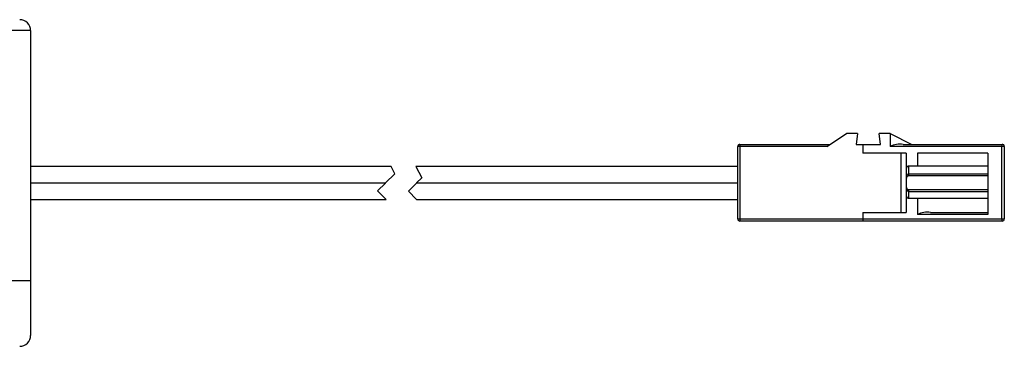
# Model space of a CAD drawing. Header units: millimetres. Extents: x -288 to 360, y -28 to 27.
# Tile 2 of 5: x 124 to 214, y -15 to 15. Entities that reach past the tile are written whole.
import ezdxf

# ---------------------------------------------------------------- set-up
doc = ezdxf.new("R2010")
doc.units = ezdxf.units.MM

msp = doc.modelspace()

# ---------------------------------------------------------------- linework, layer by layer
at = {"color": 7, "linetype": 'Continuous', "lineweight": 25}
for p, q in [((125, 14), (99.015, 14)), ((125, 14), (125, -14)), ((198.2, 3.35), (200, 4.55)), ((201, 4.55), (200, 4.55)), ((201, 4.55), (200.875, 3.55)), ((203.125, 3.55), (203, 4.55)), ((204, 4.55), (203, 4.55)), ((204, 4.55), (204, 3.35)), ((204, 4.55), (206, 3.55)), ((190, -3.3), (190, 3.35)), ((198.2, 3.35), (190, 3.35)), ((190.2, 3.55), (190.2, -3.5)), ((190.2, 3.55), (198.5, 3.55)), ((200.875, 3.55), (203.125, 3.55)), ((201.5, 3.55), (201.5, 2.75)), ((205.493, 2.75), (201.5, 2.75)), ((214.5, 3.35), (204, 3.35)), ((205.013, -2.7), (205.013, 2.75)), ((205.199, 3.55), (214.3, 3.55)), ((205.493, 2.75), (205.493, -2.7)), ((213, 2.75), (206.523, 2.75)), ((206.523, 2.75), (206.523, 1.55)), ((213, 2.75), (213, -2.9)), ((214.267, -3.3), (214.267, 3.35)), ((214.5, 3.35), (214.5, -3.3)), ((158.14, 1.505), (125, 1.505)), ((158.492, 0.851), (158.14, 1.505)), ((190, 1.505), (160.41, 1.505)), ((160.41, 1.505), (160.964, 0.474)), ((205.5, -1.2), (205.5, 1.35)), ((213, 1.55), (205.7, 1.55)), ((205.7, 1.55), (205.7, 0.65)), ((125, 0.005), (157.629, 0.005)), ((157.629, 0.005), (158.492, 0.851)), ((160.964, 0.474), (160.486, 0.005)), ((160.486, 0.005), (190, 0.005)), ((205.7, 0.85), (213, 0.85)), ((213, 0.65), (205.7, 0.65)), ((157.619, -0.005), (125, -0.005)), ((156.894, -0.715), (157.619, -0.005)), ((157.669, -1.505), (156.894, -0.715)), ((160.475, -0.005), (159.723, -0.743)), ((159.723, -0.743), (160.47, -1.505)), ((190, -0.005), (160.475, -0.005)), ((205.7, -0.6), (205.7, -1.4)), ((205.7, -0.6), (213, -0.6)), ((213, -0.8), (205.7, -0.8)), ((125, -1.505), (157.669, -1.505)), ((160.47, -1.505), (190, -1.505)), ((205.7, -1.4), (213, -1.4)), ((206.523, -1.4), (206.523, -2.9)), ((201.5, -2.7), (201.5, -3.3)), ((201.5, -2.7), (205.493, -2.7)), ((207.721, -2.7), (213, -2.7)), ((190, -3.3), (214.5, -3.3)), ((214.3, -3.5), (190.2, -3.5)), ((213, -2.9), (206.523, -2.9)), ((125, -9), (122, -9))]:
    msp.add_line(p, q, dxfattribs=at)
at = {"color": 7, "linetype": 'Continuous', "lineweight": 25, "flags": 128}
for points in [[(205.5, 0.45), (205.504, 0.528), (205.515, 0.603), (205.534, 0.672), (205.559, 0.733), (205.589, 0.783), (205.623, 0.82), (205.661, 0.842), (205.7, 0.85)], [(205.7, -0.8), (205.661, -0.792), (205.623, -0.77), (205.589, -0.733), (205.559, -0.683), (205.534, -0.622), (205.515, -0.553), (205.504, -0.478), (205.5, -0.4)]]:
    msp.add_lwpolyline(points, dxfattribs=at)
at = {"color": 7, "linetype": 'Continuous', "lineweight": 25}
for centre, radius, start, end in [((124, 14), 1, 0, 90), ((190.2, 3.35), 0.2, 90, 180), ((204.907, 1.604), 1.968, 81.48558, 117.46043), ((214.591, 3.399), 0.328, 152.53957, 188.51442), ((214.3, 3.35), 0.2, 360, 90), ((205.7, 1.35), 0.2, 90, 180), ((205.7, 0.45), 0.2, 90, 180), ((205.7, -0.4), 0.2, 180, 270), ((205.7, -1.2), 0.2, 180, 270), ((207.43, -4.646), 1.968, 81.48558, 117.46043), ((190.2, -3.3), 0.2, 180, 270), ((202.108, -3.35), 0.61, 175.3296, 194.27561), ((214.591, -3.349), 0.328, 171.48558, 207.46043), ((214.3, -3.3), 0.2, 270, 0), ((124, -14), 1, 270, 0)]:
    msp.add_arc(centre, radius, start, end, dxfattribs=at)

doc.saveas('drawing.dxf')
